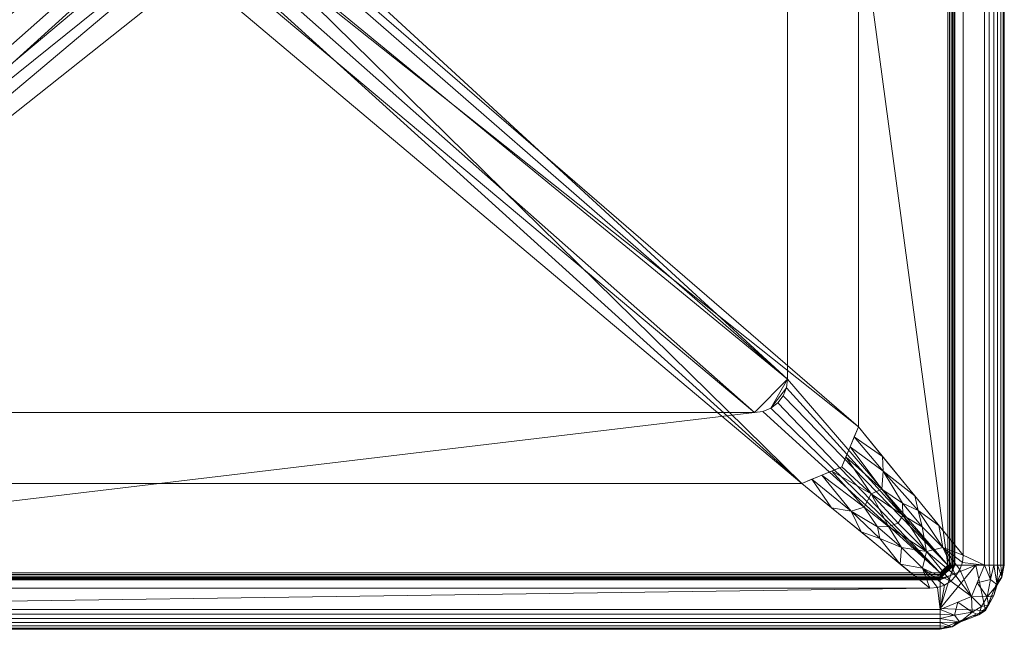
# Model space of a CAD drawing. Header units: millimetres. Extents: x -249 to 249, y -449 to 0.
# Tile 2 of 14: x -47 to 249, y -449 to -266. Entities that reach past the tile are written whole.
import ezdxf

# ---------------------------------------------------------------- set-up
doc = ezdxf.new("R2010")
doc.units = ezdxf.units.MM
doc.layers.add('M-520-M_DRAINAGE_FW', color=2, linetype='Continuous', lineweight=30)

# ---------------------------------------------------------------- blocks, each defined once
blk = doc.blocks.new('CCASF613-1010410F0 - Concept Square 450mm Thin Vessel with Deck -3542-3D View 1')
at = {"layer": 'M-520-M_DRAINAGE_FW', "lineweight": 9}
mesh = blk.add_polyface(dxfattribs=at)
corners = [(-243.41, 0, 150), (-243.41, -430, 150), (-239.5, -439.45, 150), (-230.05, -443.36, 150), (230.05, -443.36, 150), (239.5, -439.45, 150), (243.41, -430, 150), (243.41, 0, 150), (-237.01, -153.75, 150), (-236.76, -151.52, 150), (-236.02, -149.41, 150), (-234.83, -147.51, 150), (-233.24, -145.93, 150), (-231.35, -144.74, 150), (-229.24, -144, 150), (-227.01, -143.75, 150), (226.99, -143.75, 150), (229.22, -144, 150), (231.33, -144.74, 150), (233.22, -145.93, 150), (234.81, -147.51, 150), (236, -149.41, 150), (236.74, -151.52, 150), (236.99, -153.75, 150), (236.99, -427, 150), (236.74, -429.23, 150), (236, -431.34, 150), (234.81, -433.23, 150), (233.23, -434.82, 150), (231.33, -436.01, 150), (229.22, -436.75, 150), (226.99, -437, 150), (-227.01, -437, 150), (-229.24, -436.75, 150), (-231.35, -436.01, 150), (-233.24, -434.82, 150), (-234.83, -433.24, 150), (-236.02, -431.34, 150), (-236.76, -429.23, 150), (-237.01, -427, 150), (0, -62.5, 150), (4.53, -63.1, 150), (8.75, -64.84, 150), (12.37, -67.63, 150), (15.16, -71.25, 150), (16.9, -75.47, 150), (17.5, -80, 150), (16.9, -84.53, 150), (15.16, -88.75, 150), (12.37, -92.37, 150), (8.75, -95.16, 150), (4.53, -96.9, 150), (0, -97.5, 150), (-4.53, -96.9, 150), (-8.75, -95.16, 150), (-12.37, -92.37, 150), (-15.16, -88.75, 150), (-16.9, -84.53, 150), (-17.5, -80, 150), (-16.9, -75.47, 150), (-15.16, -71.25, 150), (-12.37, -67.63, 150), (-8.75, -64.84, 150), (-4.53, -63.1, 150)]
mesh.append_faces([[corners[k] for k in face] for face in [(43, 7, 42), (23, 7, 22), (20, 7, 19), (28, 5, 27), (21, 7, 20), (63, 0, 62), (59, 15, 58), (57, 15, 56), (12, 0, 11), (34, 3, 33), (37, 2, 36), (11, 0, 10)]], dxfattribs={"vtx0": -1, "vtx1": -1})
mesh.append_faces([[corners[k] for k in face] for face in [(7, 43, 44), (16, 47, 48), (7, 18, 19), (16, 51, 52, 15), (26, 5, 6, 25), (6, 24, 25), (5, 26, 27), (5, 28, 29, 4), (4, 29, 30), (4, 30, 31, 3), (0, 14, 15), (0, 12, 13)]], dxfattribs={"vtx0": -1, "vtx2": -1})
mesh.append_faces([[corners[k] for k in face] for face in [(44, 45, 7), (17, 18, 7), (16, 17, 7), (46, 47, 16), (41, 42, 7), (49, 50, 16), (50, 51, 16), (48, 49, 16), (21, 22, 7), (63, 40, 0), (61, 62, 0), (53, 54, 15), (55, 56, 15), (54, 55, 15), (60, 61, 0), (57, 58, 15), (13, 14, 0), (32, 33, 3, 31), (35, 36, 2), (9, 10, 0), (39, 8, 1), (38, 39, 1), (52, 53, 15)]], dxfattribs={"vtx1": -1, "vtx2": -1})
mesh.append_faces([[corners[k] for k in face] for face in [(45, 46, 16, 7), (59, 60, 0, 15)]], dxfattribs={"vtx1": -1, "vtx2": -1, "vtx3": -1})
mesh.append_faces([[corners[k] for k in face] for face in [(40, 41, 7, 0), (23, 24, 6, 7), (34, 35, 2, 3), (8, 9, 0, 1), (37, 38, 1, 2)]], dxfattribs={"vtx1": -1, "vtx3": -1})
mesh = blk.add_polyface(dxfattribs=at)
corners = [(232.34, 0), (232.34, -430), (231.67, -431.62), (230.05, -432.3), (-230.05, -432.3), (-231.67, -431.62), (-232.34, -430), (-232.34, 0), (-149.56, -37), (-150.74, -37.14), (-151.85, -37.56), (-152.83, -38.22), (-153.63, -39.1), (-154.2, -40.14), (-154.51, -41.29), (-156.57, -48.69), (-160.44, -55.32), (-165.88, -60.76), (-172.51, -64.63), (-179.91, -66.69), (-181.06, -67), (-182.1, -67.57), (-182.98, -68.37), (-183.64, -69.35), (-184.06, -70.46), (-184.2, -71.64), (-184.2, -374.2), (-183.86, -376.79), (-182.86, -379.2), (-181.27, -381.27), (-179.2, -382.86), (-176.79, -383.86), (-174.2, -384.2), (174.2, -384.2), (176.79, -383.86), (179.2, -382.86), (181.27, -381.27), (182.86, -379.2), (183.86, -376.79), (184.2, -374.2), (184.2, -71.64), (184.06, -70.46), (183.64, -69.35), (182.98, -68.37), (182.1, -67.57), (181.06, -67), (179.91, -66.69), (172.51, -64.63), (165.88, -60.76), (160.44, -55.32), (156.57, -48.69), (154.51, -41.29), (154.2, -40.14), (153.63, -39.1), (152.83, -38.22), (151.85, -37.56), (150.74, -37.14), (149.56, -37)]
mesh.append_faces([[corners[k] for k in face] for face in [(13, 7, 12), (28, 6, 27), (25, 7, 24), (22, 7, 21), (24, 7, 23), (55, 0, 54), (43, 0, 42)]], dxfattribs={"vtx0": -1, "vtx1": -1})
mesh.append_faces([[corners[k] for k in face] for face in [(7, 20, 21), (6, 26, 27), (0, 56, 57, 7), (46, 51, 52, 45), (47, 50, 51, 46), (0, 44, 45), (1, 37, 38)]], dxfattribs={"vtx0": -1, "vtx2": -1})
mesh.append_faces([[corners[k] for k in face] for face in [(13, 19, 20, 7)]], dxfattribs={"vtx0": -1, "vtx2": -1, "vtx3": -1})
mesh.append_faces([[corners[k] for k in face] for face in [(4, 31, 32, 33)]], dxfattribs={"vtx0": -1, "vtx3": -1})
mesh.append_faces([[corners[k] for k in face] for face in [(9, 10, 7), (8, 9, 7, 57), (13, 14, 19), (11, 12, 7), (10, 11, 7), (22, 23, 7), (29, 30, 4), (30, 31, 4), (28, 29, 6), (55, 56, 0), (53, 54, 0), (43, 44, 0), (35, 36, 3), (34, 35, 3), (41, 42, 0), (39, 40, 1), (38, 39, 1)]], dxfattribs={"vtx1": -1, "vtx2": -1})
mesh.append_faces([[corners[k] for k in face] for face in [(52, 53, 0, 45), (36, 37, 1, 3)]], dxfattribs={"vtx1": -1, "vtx2": -1, "vtx3": -1})
mesh.append_faces([[corners[k] for k in face] for face in [(18, 19, 14, 15), (25, 26, 6, 7), (33, 34, 3, 4), (40, 41, 0, 1)]], dxfattribs={"vtx1": -1, "vtx3": -1})
mesh.append_faces([[corners[k] for k in face] for face in [(48, 49, 50, 47), (1, 2, 3)]], dxfattribs={"vtx2": -1})
mesh.append_faces([[corners[k] for k in face] for face in [(4, 5, 6, 29)]], dxfattribs={"vtx2": -1, "vtx3": -1})
mesh.append_faces([[corners[k] for k in face] for face in [(15, 16, 17, 18)]], dxfattribs={"vtx3": -1})
mesh = blk.add_polyface(dxfattribs=at)
corners = [(232.34, -430), (232.34, 0), (232.87, 0, 0.06), (233.36, 0, 0.25), (233.78, 0, 0.55), (234.13, 0, 0.95), (234.37, 0, 1.42), (234.49, 0, 1.93), (234.49, -430, 1.93), (234.37, -430, 1.42), (234.13, -430, 0.95), (233.78, -430, 0.55), (233.36, -430, 0.25), (232.87, -430, 0.06)]
mesh.append_faces([[corners[k] for k in face] for face in [(1, 2, 13, 0)]], dxfattribs={"vtx1": -1})
mesh.append_faces([[corners[k] for k in face] for face in [(2, 3, 12, 13), (11, 12, 3, 4), (5, 6, 9, 10), (10, 11, 4, 5)]], dxfattribs={"vtx1": -1, "vtx3": -1})
mesh.append_faces([[corners[k] for k in face] for face in [(6, 7, 8, 9)]], dxfattribs={"vtx3": -1})
mesh = blk.add_polyface(dxfattribs=at)
corners = [(249.35, -430, 143.4), (234.49, -430, 1.93), (234.49, 0, 1.93), (249.35, 0, 143.4)]
mesh.append_faces([[corners[k] for k in face] for face in [(0, 1, 2, 3)]])
mesh = blk.add_polyface(dxfattribs=at)
corners = [(243.41, 0, 150), (243.41, -430, 150), (244.83, -430, 149.83), (246.16, -430, 149.33), (247.34, -430, 148.52), (248.3, -430, 147.46), (248.97, -430, 146.21), (249.33, -430, 144.82), (249.35, -430, 143.4), (249.35, 0, 143.4), (249.33, 0, 144.82), (248.97, 0, 146.21), (248.3, 0, 147.46), (247.34, 0, 148.52), (246.16, 0, 149.33), (244.83, 0, 149.83)]
mesh.append_faces([[corners[k] for k in face] for face in [(9, 10, 7, 8)]], dxfattribs={"vtx1": -1})
mesh.append_faces([[corners[k] for k in face] for face in [(10, 11, 6, 7), (11, 12, 5, 6), (4, 5, 12, 13), (13, 14, 3, 4), (14, 15, 2, 3)]], dxfattribs={"vtx1": -1, "vtx3": -1})
mesh.append_faces([[corners[k] for k in face] for face in [(15, 0, 1, 2)]], dxfattribs={"vtx3": -1})
mesh = blk.add_polyface(dxfattribs=at)
corners = [(184.2, -137, 140.83), (184.2, -71.64, 140.83), (184.2, -71.64), (184.2, -374.2), (184.2, -374.2, 5), (184.2, -137, 5)]
mesh.append_faces([[corners[k] for k in face] for face in [(5, 2, 3, 4)]], dxfattribs={"vtx0": -1})
mesh.append_faces([[corners[k] for k in face] for face in [(5, 0, 1, 2)]], dxfattribs={"vtx3": -1})
mesh = blk.add_polyface(dxfattribs=at)
corners = [(-184.2, -374.2, 5), (-184.2, -137, 5), (184.2, -137, 5), (184.2, -374.2, 5), (183.86, -376.79, 5), (182.86, -379.2, 5), (181.27, -381.27, 5), (179.2, -382.86, 5), (176.79, -383.86, 5), (174.2, -384.2, 5), (-174.2, -384.2, 5), (-176.79, -383.86, 5), (-179.2, -382.86, 5), (-181.27, -381.27, 5), (-182.86, -379.2, 5), (-183.86, -376.79, 5), (24.18, -220, 5), (23.36, -213.74, 5), (20.94, -207.91, 5), (17.1, -202.9, 5), (12.09, -199.06, 5), (6.26, -196.64, 5), (0, -195.82, 5), (-6.26, -196.64, 5), (-12.09, -199.06, 5), (-17.1, -202.9, 5), (-20.94, -207.91, 5), (-23.36, -213.74, 5), (-24.18, -220, 5), (-23.36, -226.26, 5), (-20.94, -232.09, 5), (-17.1, -237.1, 5), (-12.09, -240.94, 5), (-6.26, -243.36, 5), (0, -244.18, 5), (6.26, -243.36, 5), (12.09, -240.94, 5), (17.1, -237.1, 5), (20.94, -232.09, 5), (23.36, -226.26, 5)]
mesh.append_faces([[corners[k] for k in face] for face in [(36, 9, 35), (33, 10, 32), (34, 10, 33), (39, 3, 38), (18, 2, 17), (20, 2, 19), (27, 1, 26), (31, 0, 30)]], dxfattribs={"vtx0": -1, "vtx1": -1})
mesh.append_faces([[corners[k] for k in face] for face in [(37, 3, 9, 36)]], dxfattribs={"vtx0": -1, "vtx1": -1, "vtx2": -1})
mesh.append_faces([[corners[k] for k in face] for face in [(10, 0, 31, 32)]], dxfattribs={"vtx0": -1, "vtx1": -1, "vtx3": -1})
mesh.append_faces([[corners[k] for k in face] for face in [(2, 16, 17), (2, 20, 21), (2, 21, 22, 1), (1, 27, 28), (1, 28, 29), (1, 23, 24), (1, 25, 26), (1, 22, 23)]], dxfattribs={"vtx0": -1, "vtx2": -1})
mesh.append_faces([[corners[k] for k in face] for face in [(3, 7, 8, 9)]], dxfattribs={"vtx0": -1, "vtx3": -1})
mesh.append_faces([[corners[k] for k in face] for face in [(6, 7, 4, 5)]], dxfattribs={"vtx1": -1})
mesh.append_faces([[corners[k] for k in face] for face in [(37, 38, 3), (3, 4, 7), (11, 12, 0, 10), (15, 0, 12), (18, 19, 2), (24, 25, 1)]], dxfattribs={"vtx1": -1, "vtx2": -1})
mesh.append_faces([[corners[k] for k in face] for face in [(34, 35, 9, 10), (39, 16, 2, 3), (29, 30, 0, 1)]], dxfattribs={"vtx1": -1, "vtx3": -1})
mesh.append_faces([[corners[k] for k in face] for face in [(13, 14, 15, 12)]], dxfattribs={"vtx2": -1})
mesh = blk.add_polyface(dxfattribs=at)
corners = [(205.49, -192.28, 15.5), (205.49, -388.5, 15.5), (236.99, -427, 150), (236.99, -153.75, 150)]
mesh.append_faces([[corners[k] for k in face] for face in [(2, 3, 0, 1)]])
mesh = blk.add_polyface(dxfattribs=at)
corners = [(-188.51, -175.28, 15.5), (-200.53, -180.26, 15.5), (-205.51, -192.28, 15.5), (-205.51, -388.5, 15.5), (-200.53, -400.52, 15.5), (-188.51, -405.5, 15.5), (188.49, -405.5, 15.5), (200.51, -400.52, 15.5), (205.49, -388.5, 15.5), (205.49, -192.28, 15.5), (200.51, -180.26, 15.5), (188.49, -175.28, 15.5), (-36.04, -220, 15.5), (-34.81, -210.67, 15.5), (-31.21, -201.98, 15.5), (-25.49, -194.51, 15.5), (-18.02, -188.79, 15.5), (-9.33, -185.19, 15.5), (0, -183.96, 15.5), (9.33, -185.19, 15.5), (18.02, -188.79, 15.5), (25.49, -194.51, 15.5), (31.21, -201.98, 15.5), (34.81, -210.67, 15.5), (36.04, -220, 15.5), (34.81, -229.33, 15.5), (31.21, -238.02, 15.5), (25.49, -245.49, 15.5), (18.02, -251.21, 15.5), (9.33, -254.81, 15.5), (0, -256.04, 15.5), (-9.33, -254.81, 15.5), (-18.02, -251.21, 15.5), (-25.49, -245.49, 15.5), (-31.21, -238.02, 15.5), (-34.81, -229.33, 15.5)]
mesh.append_faces([[corners[k] for k in face] for face in [(17, 0, 16), (15, 0, 14)]], dxfattribs={"vtx0": -1, "vtx1": -1})
mesh.append_faces([[corners[k] for k in face] for face in [(25, 9, 11, 24)]], dxfattribs={"vtx0": -1, "vtx1": -1, "vtx2": -1})
mesh.append_faces([[corners[k] for k in face] for face in [(9, 25, 26, 8), (6, 29, 30, 5), (8, 26, 27), (6, 27, 28), (6, 28, 29), (11, 23, 24), (11, 22, 23), (11, 19, 20), (11, 20, 21), (11, 21, 22), (5, 31, 32), (3, 33, 34), (0, 35, 12), (5, 30, 31), (0, 15, 16), (0, 17, 18), (0, 13, 14)]], dxfattribs={"vtx0": -1, "vtx2": -1})
mesh.append_faces([[corners[k] for k in face] for face in [(5, 32, 33, 3)]], dxfattribs={"vtx0": -1, "vtx2": -1, "vtx3": -1})
mesh.append_faces([[corners[k] for k in face] for face in [(18, 19, 11), (12, 13, 0), (11, 0, 18)]], dxfattribs={"vtx1": -1, "vtx2": -1})
mesh.append_faces([[corners[k] for k in face] for face in [(34, 35, 2, 3)]], dxfattribs={"vtx1": -1, "vtx3": -1})
mesh.append_faces([[corners[k] for k in face] for face in [(9, 10, 11), (3, 4, 5)]], dxfattribs={"vtx2": -1})
mesh.append_faces([[corners[k] for k in face] for face in [(6, 7, 8, 27), (0, 1, 2, 35)]], dxfattribs={"vtx2": -1, "vtx3": -1})
mesh = blk.add_polyface(dxfattribs=at)
corners = [(174.2, -384.2, 5), (176.79, -383.86, 5), (179.2, -382.86, 5), (181.27, -381.27, 5), (182.86, -379.2, 5), (183.86, -376.79, 5), (184.2, -374.2, 5), (184.2, -374.2), (183.86, -376.79), (182.86, -379.2), (181.27, -381.27), (179.2, -382.86), (176.79, -383.86), (174.2, -384.2)]
mesh.append_faces([[corners[k] for k in face] for face in [(1, 12, 13, 0), (8, 5, 6, 7)]], dxfattribs={"vtx0": -1})
mesh.append_faces([[corners[k] for k in face] for face in [(2, 11, 12, 1), (11, 2, 3, 10), (4, 9, 10, 3), (5, 8, 9, 4)]], dxfattribs={"vtx0": -1, "vtx2": -1})
mesh = blk.add_polyface(dxfattribs=at)
corners = [(-174.2, -384.2, 5), (174.2, -384.2, 5), (174.2, -384.2), (-174.2, -384.2)]
mesh.append_faces([[corners[k] for k in face] for face in [(3, 0, 1, 2)]])
mesh = blk.add_polyface(dxfattribs=at)
corners = [(205.49, -388.5, 15.5), (200.51, -400.52, 15.5), (188.49, -405.5, 15.5), (226.99, -437, 150), (229.22, -436.75, 150), (231.33, -436.01, 150), (233.23, -434.82, 150), (234.81, -433.23, 150), (236, -431.34, 150), (236.74, -429.23, 150), (236.99, -427, 150), (222.42, -409.2, 87.81), (203, -394.52, 15.5), (194.5, -403.01, 15.5), (206.29, -420.07, 77.69), (217.4, -417.41, 83.22), (218.09, -429.72, 118.9), (224.7, -418.5, 102.29), (218.49, -424.71, 102.29), (225.97, -425.98, 117.57), (229.71, -418.1, 118.9), (224.73, -430.91, 127.48), (230.9, -424.74, 127.48), (212.58, -407.21, 54.49), (207.19, -412.58, 54.47), (223.49, -413.59, 93.61), (212.77, -397.4, 46.6), (204.24, -391.51, 15.5), (212.97, -401.77, 49.29), (218.76, -411.43, 76.83), (218.84, -415.07, 82.15), (203.31, -413.8, 53.27), (191.49, -404.26, 15.5), (197.39, -412.78, 46.6), (211.92, -422.04, 87.44), (209.3, -408.62, 49.36), (201.75, -397.52, 15.5), (214.53, -418.42, 80.27), (211.19, -418.49, 75.74), (197.51, -401.77, 15.5)]
mesh.append_faces([[corners[k] for k in face] for face in [(5, 21, 4), (7, 19, 6), (10, 22, 9), (26, 28, 11), (14, 31, 33), (1, 35, 36)]], dxfattribs={"vtx0": -1, "vtx1": -1})
mesh.append_faces([[corners[k] for k in face] for face in [(19, 7, 22), (21, 18, 16), (22, 17, 19), (6, 19, 21), (25, 22, 20), (37, 18, 19), (13, 31, 24), (35, 39, 24), (37, 35, 24), (29, 23, 30), (23, 36, 35), (30, 15, 19), (18, 21, 19), (25, 17, 22), (35, 30, 23), (14, 34, 31), (25, 29, 17), (26, 27, 28), (12, 23, 28), (28, 25, 11), (29, 25, 28), (17, 29, 30), (23, 29, 28), (17, 30, 19), (35, 15, 30), (38, 37, 24), (32, 33, 31), (24, 31, 38), (18, 34, 16), (37, 15, 35), (15, 37, 19), (34, 18, 38), (37, 38, 18), (34, 38, 31)]], dxfattribs={"vtx0": -1, "vtx1": -1, "vtx2": -1})
mesh.append_faces([[corners[k] for k in face] for face in [(28, 27, 12), (21, 16, 3), (21, 5, 6), (35, 1, 39), (23, 12, 36)]], dxfattribs={"vtx0": -1, "vtx2": -1})
mesh.append_faces([[corners[k] for k in face] for face in [(8, 9, 22), (10, 20, 22), (14, 16, 34), (20, 11, 25), (13, 32, 31), (3, 4, 21), (7, 8, 22), (39, 13, 24)]], dxfattribs={"vtx1": -1, "vtx2": -1})
mesh.append_faces([[corners[k] for k in face] for face in [(26, 0, 27), (32, 2, 33)]], dxfattribs={"vtx2": -1})
mesh = blk.add_polyface(dxfattribs=at)
corners = [(188.49, -405.5, 15.5), (-188.51, -405.5, 15.5), (-227.01, -437, 150), (226.99, -437, 150)]
mesh.append_faces([[corners[k] for k in face] for face in [(2, 3, 0, 1)]])
mesh = blk.add_polyface(dxfattribs=at)
corners = [(230.05, -449.31, 143.4), (230.05, -434.44, 1.93), (233.19, -433.14, 1.93), (234.49, -430, 1.93), (249.35, -430, 143.4), (243.7, -443.65, 143.4), (230.05, -443.02, 83.57), (240.77, -430, 61.75)]
mesh.append_faces([[corners[k] for k in face] for face in [(2, 6, 1)]], dxfattribs={"vtx0": -1})
mesh.append_faces([[corners[k] for k in face] for face in [(6, 2, 7), (7, 5, 6)]], dxfattribs={"vtx0": -1, "vtx1": -1, "vtx2": -1})
mesh.append_faces([[corners[k] for k in face] for face in [(4, 5, 7)]], dxfattribs={"vtx1": -1})
mesh.append_faces([[corners[k] for k in face] for face in [(5, 0, 6), (2, 3, 7)]], dxfattribs={"vtx2": -1})
mesh = blk.add_polyface(dxfattribs=at)
corners = [(243.41, -430, 150), (239.5, -439.45, 150), (230.05, -443.36, 150), (230.05, -444.78, 149.83), (230.05, -446.11, 149.33), (230.05, -447.29, 148.52), (230.05, -448.25, 147.46), (230.05, -448.93, 146.21), (230.05, -449.28, 144.82), (230.05, -449.31, 143.4), (243.7, -443.65, 143.4), (249.35, -430, 143.4), (249.33, -430, 144.82), (248.97, -430, 146.21), (248.3, -430, 147.46), (247.34, -430, 148.52), (246.16, -430, 149.33), (244.83, -430, 149.83), (235.43, -447.08, 143.4), (247.12, -435.38, 143.4), (235.43, -441.13, 150), (241.18, -435.38, 150), (235.99, -447.13, 147.62), (247.18, -435.94, 147.62), (233.67, -448.58, 146.19), (248.63, -433.62, 146.19), (234.35, -445.11, 149.52), (245.16, -434.3, 149.52), (239.65, -444.19, 148.66), (244.24, -439.6, 148.66), (239.57, -445.36, 143.4), (245.41, -439.52, 143.4), (241.73, -444.95, 146.08), (244.58, -442.08, 146.27), (242.51, -442.46, 148.21), (246.24, -439.18, 146.87)]
mesh.append_faces([[corners[k] for k in face] for face in [(9, 24, 8), (8, 24, 7), (1, 29, 21), (10, 32, 30), (19, 35, 31)]], dxfattribs={"vtx0": -1, "vtx1": -1})
mesh.append_faces([[corners[k] for k in face] for face in [(5, 24, 22), (26, 28, 20), (33, 29, 34), (4, 22, 26), (32, 22, 30), (28, 34, 1), (25, 15, 23), (29, 27, 21), (23, 19, 25), (23, 16, 27), (23, 27, 29), (28, 26, 22), (35, 29, 33), (18, 22, 24), (32, 33, 34), (32, 10, 33), (23, 35, 19), (22, 32, 28), (29, 35, 23), (1, 34, 29), (32, 34, 28), (33, 31, 35)]], dxfattribs={"vtx0": -1, "vtx1": -1, "vtx2": -1})
mesh.append_faces([[corners[k] for k in face] for face in [(24, 6, 7), (27, 16, 17), (28, 1, 20), (26, 2, 3), (25, 14, 15), (22, 18, 30), (26, 3, 4), (25, 13, 14), (27, 17, 0), (25, 19, 11), (25, 12, 13)]], dxfattribs={"vtx0": -1, "vtx2": -1})
mesh.append_faces([[corners[k] for k in face] for face in [(11, 12, 25), (15, 16, 23), (5, 6, 24), (9, 18, 24), (4, 5, 22), (20, 2, 26), (0, 21, 27), (10, 31, 33)]], dxfattribs={"vtx1": -1, "vtx2": -1})
mesh = blk.add_polyface(dxfattribs=at)
corners = [(230.05, -432.3), (231.67, -431.62), (232.34, -430), (232.87, -430, 0.06), (233.36, -430, 0.25), (233.78, -430, 0.55), (234.13, -430, 0.95), (234.37, -430, 1.42), (234.49, -430, 1.93), (233.19, -433.14, 1.93), (230.05, -434.44, 1.93), (230.05, -434.32, 1.42), (230.05, -434.08, 0.95), (230.05, -433.74, 0.55), (230.05, -433.31, 0.25), (230.05, -432.82, 0.06)]
mesh.append_faces([[corners[k] for k in face] for face in [(9, 7, 8)]], dxfattribs={"vtx0": -1})
mesh.append_faces([[corners[k] for k in face] for face in [(14, 5, 13), (15, 4, 14), (12, 9, 11), (4, 15, 3)]], dxfattribs={"vtx0": -1, "vtx1": -1})
mesh.append_faces([[corners[k] for k in face] for face in [(6, 9, 12), (15, 1, 3)]], dxfattribs={"vtx0": -1, "vtx1": -1, "vtx2": -1})
mesh.append_faces([[corners[k] for k in face] for face in [(6, 12, 13, 5), (9, 6, 7)]], dxfattribs={"vtx0": -1, "vtx2": -1})
mesh.append_faces([[corners[k] for k in face] for face in [(10, 11, 9)]], dxfattribs={"vtx1": -1})
mesh.append_faces([[corners[k] for k in face] for face in [(4, 5, 14)]], dxfattribs={"vtx1": -1, "vtx2": -1})
mesh.append_faces([[corners[k] for k in face] for face in [(15, 0, 1), (1, 2, 3)]], dxfattribs={"vtx2": -1})
mesh = blk.add_polyface(dxfattribs=at)
corners = [(-230.05, -432.3), (230.05, -432.3), (230.05, -432.82, 0.06), (230.05, -433.31, 0.25), (230.05, -433.74, 0.55), (230.05, -434.08, 0.95), (230.05, -434.32, 1.42), (230.05, -434.44, 1.93), (-230.05, -434.44, 1.93), (-230.05, -434.32, 1.42), (-230.05, -434.08, 0.95), (-230.05, -433.74, 0.55), (-230.05, -433.31, 0.25), (-230.05, -432.82, 0.06)]
mesh.append_faces([[corners[k] for k in face] for face in [(1, 2, 13, 0)]], dxfattribs={"vtx1": -1})
mesh.append_faces([[corners[k] for k in face] for face in [(2, 3, 12, 13), (11, 12, 3, 4), (5, 6, 9, 10), (10, 11, 4, 5)]], dxfattribs={"vtx1": -1, "vtx3": -1})
mesh.append_faces([[corners[k] for k in face] for face in [(6, 7, 8, 9)]], dxfattribs={"vtx3": -1})
mesh = blk.add_polyface(dxfattribs=at)
corners = [(-230.05, -449.31, 143.4), (-230.05, -434.44, 1.93), (230.05, -434.44, 1.93), (230.05, -449.31, 143.4)]
mesh.append_faces([[corners[k] for k in face] for face in [(3, 0, 1, 2)]])
mesh = blk.add_polyface(dxfattribs=at)
corners = [(230.05, -443.36, 150), (-230.05, -443.36, 150), (-230.05, -444.78, 149.83), (-230.05, -446.11, 149.33), (-230.05, -447.29, 148.52), (-230.05, -448.25, 147.46), (-230.05, -448.93, 146.21), (-230.05, -449.28, 144.82), (-230.05, -449.31, 143.4), (230.05, -449.31, 143.4), (230.05, -449.28, 144.82), (230.05, -448.93, 146.21), (230.05, -448.25, 147.46), (230.05, -447.29, 148.52), (230.05, -446.11, 149.33), (230.05, -444.78, 149.83)]
mesh.append_faces([[corners[k] for k in face] for face in [(9, 10, 7, 8)]], dxfattribs={"vtx1": -1})
mesh.append_faces([[corners[k] for k in face] for face in [(10, 11, 6, 7), (11, 12, 5, 6), (4, 5, 12, 13), (13, 14, 3, 4), (14, 15, 2, 3)]], dxfattribs={"vtx1": -1, "vtx3": -1})
mesh.append_faces([[corners[k] for k in face] for face in [(15, 0, 1, 2)]], dxfattribs={"vtx3": -1})

msp = doc.modelspace()

# ---------------------------------------------------------------- block references
at = {"layer": 'M-520-M_DRAINAGE_FW', "lineweight": 9}
msp.add_blockref('CCASF613-1010410F0 - Concept Square 450mm Thin Vessel with Deck -3542-3D View 1', (0, 0), dxfattribs=at)

doc.saveas('drawing.dxf')
